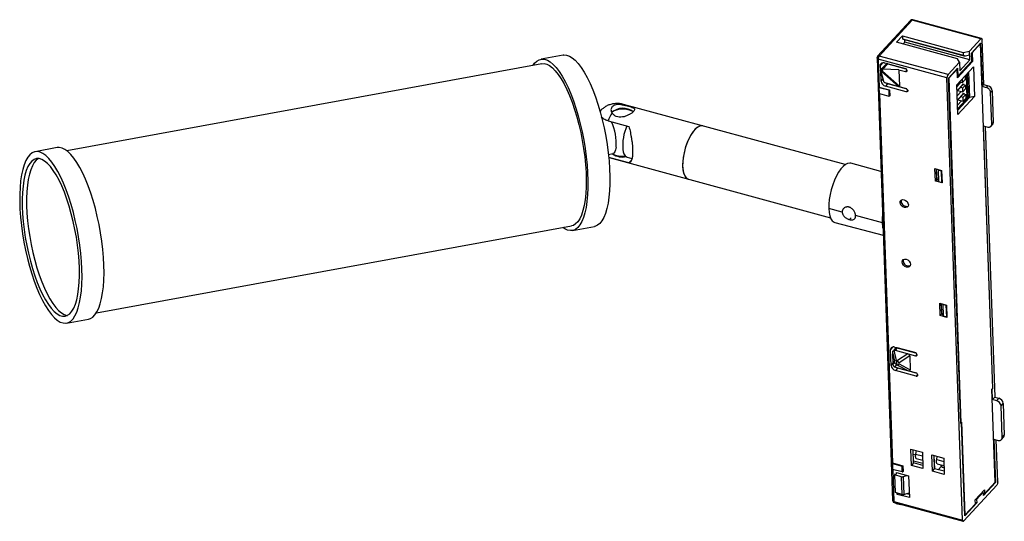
# Paper-space layout '_Trimétrica' of a CAD drawing. Header units: millimetres. Extents: x -371 to -162, y -115 to -9.
import ezdxf

# ---------------------------------------------------------------- set-up
doc = ezdxf.new("R2010")
doc.units = ezdxf.units.MM

psp = doc.layouts.new('_Trimétrica')

# ---------------------------------------------------------------- linework, layer by layer
at = {"color": 7, "linetype": 'Continuous', "lineweight": 25}
for p, q in [((-182.33, -9.02), (-189.31, -16.64)), ((-181.97, -8.94), (-188.96, -16.57)), ((-167.38, -12.91), (-181.97, -8.94)), ((-181.83, -8.88), (-181.87, -8.87)), ((-167.23, -12.84), (-181.83, -8.88)), ((-185.28, -13.63), (-184.06, -12.31)), ((-184.06, -12.31), (-171.15, -15.82)), ((-184.06, -12.31), (-184.04, -12.89)), ((-172.36, -17.14), (-185.28, -13.63)), ((-184.04, -12.89), (-171.13, -16.4)), ((-183.9, -12.99), (-184.04, -12.89)), ((-183.9, -12.99), (-170.72, -16.57)), ((-183.53, -13.62), (-183.89, -14.01)), ((-183.53, -13.62), (-183.55, -13.08)), ((-169.74, -17.37), (-183.53, -13.62)), ((-167.38, -12.91), (-169.8, -15.55)), ((-169.37, -15.94), (-167.44, -13.84)), ((-167.47, -13.95), (-169.25, -15.9)), ((-167.47, -13.95), (-167.53, -13.93)), ((-164.89, -87.14), (-167.47, -13.95)), ((-167.44, -13.84), (-167.12, -22.99)), ((-166.8, -22.64), (-167.13, -13.07)), ((-256.09, -16.38), (-260.75, -17.23)), ((-174.37, -20.53), (-188.96, -16.57)), ((-171.15, -15.82), (-169.8, -15.55)), ((-171.15, -15.82), (-171.13, -16.4)), ((-170.72, -16.57), (-171.13, -16.4)), ((-169.77, -16.38), (-170.72, -16.57)), ((-169.74, -17.37), (-169.8, -15.55)), ((-169.31, -17.65), (-169.37, -15.94)), ((-169.25, -15.9), (-169.32, -15.88)), ((-169.25, -15.9), (-169.19, -17.72)), ((-260.57, -18.21), (-361.44, -36.68)), ((-189.44, -17), (-186.13, -110.95)), ((-174.59, -21.2), (-189.18, -17.23)), ((-189.18, -17.23), (-188.97, -23.18)), ((-188.13, -17.98), (-188.69, -18.59)), ((-188.66, -19.57), (-188.69, -18.59)), ((-187.52, -18.29), (-188.6, -19.45)), ((-187.17, -18.21), (-188.21, -19.34)), ((-187.84, -18.01), (-183.41, -19.21)), ((-187.17, -18.21), (-183.29, -19.26)), ((-186.82, -18.31), (-186.82, -18.28)), ((-186.46, -18.4), (-186.46, -18.38)), ((-171.94, -17.89), (-174.37, -20.53)), ((-171.94, -17.89), (-172.36, -17.14)), ((-169.19, -17.72), (-172.36, -21.18)), ((-172.26, -20.86), (-169.31, -17.65)), ((-171.94, -17.89), (-171.88, -19.71)), ((-169.74, -17.37), (-171.88, -19.71)), ((-169.19, -17.72), (-169.34, -17.68)), ((-188.67, -19.69), (-188.67, -19.67)), ((-188.49, -19.74), (-188.67, -19.69)), ((-188.65, -19.81), (-188.04, -21.91)), ((-188.47, -19.86), (-188.65, -19.81)), ((-188.58, -21.9), (-188.65, -19.82)), ((-184.82, -23.09), (-188.47, -19.86)), ((-188.33, -19.35), (-188.31, -19.76)), ((-188.31, -19.76), (-184.68, -22.98)), ((-184.81, -19.49), (-188.21, -19.34)), ((-184.81, -19.49), (-184.68, -22.98)), ((-184.81, -19.49), (-183.39, -19.87)), ((-183.39, -19.87), (-183.07, -19.52)), ((-172.32, -19.16), (-174.24, -21.26)), ((-172.42, -19.36), (-174.22, -21.31)), ((-172.5, -22.7), (-168.96, -18.84)), ((-172.42, -19.36), (-172.48, -19.34)), ((-172.36, -21.18), (-172.42, -19.36)), ((-172.37, -20.83), (-172.26, -20.86)), ((-172.32, -19.16), (-172.26, -20.86)), ((-170.73, -20.78), (-170.71, -21.59)), ((-170.55, -20.58), (-170.37, -25.69)), ((-170.04, -25.62), (-170.23, -20.23)), ((-170.01, -19.99), (-169.82, -25.38)), ((-168.96, -18.84), (-168.74, -25.16)), ((-188.58, -21.9), (-188.17, -21.46)), ((-187.2, -22.46), (-187.66, -22.97)), ((-183.24, -24.17), (-187.66, -22.97)), ((-183.26, -23.51), (-187.51, -22.36)), ((-183.14, -23.57), (-187.2, -22.46)), ((-171.28, -115.15), (-174.59, -21.2)), ((-171.66, -94.62), (-174.24, -21.26)), ((-174.22, -21.31), (-174.24, -21.31)), ((-174.22, -21.31), (-171.64, -94.51)), ((-172.28, -29.02), (-172.5, -22.7)), ((-171.64, -22.09), (-172.49, -23.02)), ((-172.45, -24.01), (-171.06, -22.49)), ((-171.88, -22.03), (-171.26, -22.2)), ((-171.26, -22.2), (-171.29, -21.39)), ((-170.71, -21.59), (-171.26, -22.2)), ((-171.22, -23.35), (-170.67, -22.74)), ((-171.17, -22.61), (-170.67, -22.74)), ((-171.06, -22.49), (-171.06, -22.64)), ((-170.67, -22.74), (-170.64, -23.57)), ((-167.12, -22.99), (-166.8, -22.64)), ((-166.8, -22.64), (-165.91, -22.88)), ((-166.24, -23.24), (-165.91, -22.88)), ((-188.97, -23.18), (-189.02, -23.23)), ((-189.02, -23.23), (-188.97, -23.3)), ((-189.02, -23.23), (-188.97, -24.47)), ((-188.97, -23.18), (-186.76, -23.78)), ((-186.94, -23.86), (-188.97, -23.3)), ((-188.93, -24.55), (-188.97, -23.3)), ((-188.93, -24.55), (-188.97, -24.47)), ((-188.93, -24.55), (-186.9, -25.1)), ((-188.92, -24.55), (-186.16, -102.99)), ((-186.94, -23.86), (-186.8, -23.83)), ((-186.94, -23.86), (-186.9, -25.1)), ((-186.76, -25.07), (-186.9, -25.1)), ((-186.76, -23.78), (-186.8, -23.83)), ((-186.76, -25.07), (-186.8, -23.83)), ((-186.76, -23.78), (-186.71, -25.02)), ((-186.76, -25.07), (-186.71, -25.02)), ((-183.24, -24.17), (-182.92, -23.82)), ((-171.57, -24.08), (-172.42, -25)), ((-172.38, -25.99), (-170.99, -24.48)), ((-172.33, -23.87), (-171.2, -24.18)), ((-171.73, -23.22), (-171.22, -23.35)), ((-171.2, -24.18), (-171.22, -23.35)), ((-170.64, -23.57), (-171.2, -24.18)), ((-171.15, -25.34), (-170.6, -24.73)), ((-171.1, -24.59), (-170.6, -24.73)), ((-170.99, -24.48), (-170.99, -24.62)), ((-170.6, -24.73), (-170.57, -25.56)), ((-167.12, -22.99), (-166.24, -23.24)), ((-165, -23.95), (-165.32, -24.3)), ((-165.09, -31.06), (-165.32, -24.3)), ((-165, -23.95), (-164.76, -30.7)), ((-196.18, -39.64), (-243.24, -26.85)), ((-171.5, -26.06), (-172.35, -26.99)), ((-170.37, -25.69), (-172.32, -27.81)), ((-169.82, -25.38), (-172.31, -28.1)), ((-168.74, -25.16), (-172.28, -29.02)), ((-172.26, -25.86), (-171.13, -26.17)), ((-171.66, -25.2), (-171.15, -25.34)), ((-171.13, -26.17), (-171.15, -25.34)), ((-170.57, -25.56), (-171.13, -26.17)), ((-171.11, -26.79), (-171.12, -26.51)), ((-168.74, -25.16), (-169.82, -25.38)), ((-246.52, -30.34), (-242.1, -31.54)), ((-165.23, -31.49), (-164.91, -31.14)), ((-164.76, -30.7), (-165.09, -31.06)), ((-166.83, -31.41), (-165.94, -31.65)), ((-164.86, -87.2), (-166.83, -31.41)), ((-166.48, -31.5), (-164.46, -89.02)), ((-363.48, -36.03), (-368.15, -36.89)), ((-246.45, -37.49), (-245.5, -37.31)), ((-242.1, -39.26), (-246.39, -38.09)), ((-246.31, -38.14), (-199.32, -50.91)), ((-242.48, -38.04), (-241.47, -38.31)), ((-242.1, -39.26), (-241.6, -38.77)), ((-188.6, -41.07), (-195.03, -39.36)), ((-177.15, -40.49), (-175.73, -40.88)), ((-177.05, -43.14), (-177.15, -40.49)), ((-176.72, -42.77), (-176.79, -40.59)), ((-176.7, -42.78), (-176.78, -40.59)), ((-176.48, -40.75), (-176.53, -40.66)), ((-176.48, -40.75), (-175.81, -40.93)), ((-176.48, -40.75), (-176.39, -43.23)), ((-175.76, -40.87), (-175.81, -40.93)), ((-175.81, -40.93), (-175.73, -43.41)), ((-175.73, -40.88), (-175.64, -43.52)), ((-176.72, -42.77), (-177.05, -43.14)), ((-175.64, -43.52), (-177.05, -43.14)), ((-176.63, -42.8), (-176.72, -42.77)), ((-176.7, -42.67), (-176.39, -43.23)), ((-176.39, -43.23), (-175.73, -43.41)), ((-175.65, -43.32), (-175.73, -43.41)), ((-184.56, -47.67), (-184.33, -47.42)), ((-184.27, -47.13), (-184.33, -47.42)), ((-196.83, -49.72), (-199.67, -48.96)), ((-198.36, -51.93), (-188.12, -54.65)), ((-195.27, -51.31), (-194.92, -50.93)), ((-188.3, -51.98), (-193.99, -50.47)), ((-355.14, -71.11), (-254.27, -52.64)), ((-254.09, -53.63), (-249.42, -52.77)), ((-184.11, -60.33), (-183.88, -60.07)), ((-183.83, -59.78), (-183.88, -60.07)), ((-176.14, -69.07), (-174.72, -69.45)), ((-176.05, -71.71), (-176.14, -69.07)), ((-175.71, -71.35), (-175.79, -69.16)), ((-175.69, -71.35), (-175.77, -69.17)), ((-175.47, -69.29), (-175.5, -69.24)), ((-175.47, -69.29), (-174.81, -69.47)), ((-175.47, -69.29), (-175.39, -71.77)), ((-174.78, -69.43), (-174.81, -69.47)), ((-174.81, -69.47), (-174.72, -71.95)), ((-174.72, -69.45), (-174.63, -72.1)), ((-361.48, -73.28), (-356.81, -72.43)), ((-176.05, -71.71), (-175.71, -71.35)), ((-174.63, -72.1), (-176.05, -71.71)), ((-175.6, -71.38), (-175.71, -71.35)), ((-175.7, -71.2), (-175.39, -71.77)), ((-175.39, -71.77), (-174.72, -71.95)), ((-174.64, -71.86), (-174.72, -71.95)), ((-186, -78.35), (-186.57, -78.97)), ((-186.45, -82.28), (-186.57, -78.97)), ((-185.49, -78.64), (-186.03, -79.23)), ((-185.28, -81.21), (-185.79, -79.07)), ((-185.71, -78.38), (-181.29, -79.59)), ((-185.13, -78.56), (-185.6, -79.07)), ((-185.6, -79.07), (-181.26, -80.25)), ((-181.16, -79.64), (-185.13, -78.56)), ((-184.79, -78.65), (-184.79, -78.63)), ((-184.38, -78.75), (-184.37, -78.77)), ((-184.29, -78.77), (-184.29, -78.79)), ((-182.5, -79.28), (-182.5, -79.25)), ((-186.11, -79.78), (-185.72, -81.4)), ((-186.03, -81.96), (-186.11, -79.78)), ((-185.11, -81.25), (-185.28, -81.21)), ((-182.91, -79.8), (-185.11, -81.25)), ((-182.49, -80.24), (-184.75, -81.74)), ((-182.49, -80.24), (-182.39, -83.21)), ((-181.26, -80.25), (-180.95, -79.9)), ((-186.45, -82.28), (-186.04, -81.83)), ((-185.72, -81.59), (-186.03, -81.96)), ((-185.66, -82.64), (-185.25, -82.14)), ((-185.07, -82.84), (-185.53, -83.35)), ((-181.11, -84.55), (-185.53, -83.35)), ((-181.14, -83.89), (-185.47, -82.71)), ((-185.32, -81.77), (-185.22, -81.8)), ((-185.25, -82.14), (-185.07, -82.19)), ((-185.07, -82.19), (-182.78, -83.44)), ((-181.01, -83.94), (-185.07, -82.84)), ((-184.75, -81.93), (-182.39, -83.21)), ((-181.11, -84.55), (-180.79, -84.2)), ((-164.89, -87.14), (-165.05, -87.32)), ((-164.35, -107.09), (-165.05, -87.32)), ((-165, -87.35), (-165.05, -87.34)), ((-165, -87.35), (-164.86, -87.2)), ((-164.92, -89.53), (-165, -87.35)), ((-164.92, -87.18), (-164.86, -87.2)), ((-164.92, -89.53), (-164.46, -89.02)), ((-164.04, -89.77), (-164.92, -89.53)), ((-164.46, -89.02), (-163.57, -89.26)), ((-164.04, -89.77), (-163.57, -89.26)), ((-163.12, -90.84), (-162.66, -90.33)), ((-162.89, -97.6), (-163.12, -90.84)), ((-162.66, -90.33), (-162.42, -97.09)), ((-171.66, -94.62), (-171.52, -94.47)), ((-171.66, -94.5), (-171.64, -94.51)), ((-171.48, -94.33), (-171.64, -94.51)), ((-171.58, -94.45), (-171.52, -94.47)), ((-170.82, -114.23), (-171.52, -94.47)), ((-171.48, -94.33), (-170.78, -114.1)), ((-164.63, -97.96), (-164.3, -107.12)), ((-164.63, -97.96), (-163.73, -98.19)), ((-163.82, -107.02), (-164.14, -98.08)), ((-163.03, -98.03), (-162.57, -97.52)), ((-162.89, -97.6), (-162.42, -97.09)), ((-182.28, -100.04), (-179.8, -100.71)), ((-182.15, -103.51), (-182.28, -100.04)), ((-181.67, -103), (-181.77, -100.18)), ((-181.74, -101.15), (-181.28, -101.27)), ((-181.12, -100.35), (-181.25, -101.1)), ((-181.25, -101.1), (-179.77, -101.5)), ((-181.17, -102), (-181.15, -102.01)), ((-181.16, -102.01), (-179.74, -102.39)), ((-179.8, -100.71), (-179.68, -104.19)), ((-177.81, -101.25), (-175.29, -101.94)), ((-177.69, -104.73), (-177.81, -101.25)), ((-177.22, -104.21), (-177.32, -101.39)), ((-177.19, -104.28), (-177.29, -101.4)), ((-176.77, -102.25), (-176.67, -101.56)), ((-176.77, -102.25), (-175.26, -102.65)), ((-175.29, -101.94), (-175.17, -105.41)), ((-186.16, -102.99), (-186.2, -103.04)), ((-186.16, -103.12), (-186.2, -103.04)), ((-186.16, -104.28), (-186.2, -103.04)), ((-186.16, -102.99), (-183.95, -103.59)), ((-186.16, -103.12), (-184.13, -103.67)), ((-186.16, -103.12), (-186.12, -104.36)), ((-186.16, -104.28), (-186.12, -104.36)), ((-184.08, -104.91), (-186.12, -104.36)), ((-186.11, -104.36), (-185.87, -111.19)), ((-184.13, -103.67), (-183.99, -103.64)), ((-184.08, -104.91), (-184.13, -103.67)), ((-183.95, -103.59), (-183.99, -103.64)), ((-183.99, -103.64), (-183.95, -104.88)), ((-183.95, -103.59), (-183.9, -104.83)), ((-181.67, -103), (-182.15, -103.51)), ((-179.68, -104.19), (-182.15, -103.51)), ((-179.71, -103.14), (-181.69, -102.61)), ((-179.7, -103.53), (-181.67, -103)), ((-177.69, -104.73), (-177.22, -104.21)), ((-175.19, -104.76), (-177.22, -104.21)), ((-176.66, -103.16), (-175.23, -103.54)), ((-175.75, -103.67), (-176.44, -104.42)), ((-175.22, -103.97), (-175.31, -103.94)), ((-185.68, -105.52), (-185.49, -105.32)), ((-184.29, -105.91), (-185.68, -105.52)), ((-185.55, -109.28), (-185.68, -105.52)), ((-185.3, -105.04), (-182.73, -105.73)), ((-185.28, -105.37), (-185.3, -105.04)), ((-184.29, -105.91), (-184.16, -109.72)), ((-184.08, -104.91), (-183.95, -104.88)), ((-183.9, -104.83), (-183.95, -104.88)), ((-183.89, -105.9), (-183.12, -105.63)), ((-183.89, -105.9), (-183.76, -109.72)), ((-182.73, -105.73), (-182.57, -110.36)), ((-175.17, -105.41), (-177.69, -104.73)), ((-171.03, -115.31), (-164.04, -107.69)), ((-164.3, -107.12), (-166.86, -109.91)), ((-166.59, -109.53), (-164.35, -107.09)), ((-164.37, -107.1), (-164.3, -107.12)), ((-184.16, -109.72), (-185.55, -109.28)), ((-185.13, -109.67), (-185.14, -109.41)), ((-185.13, -109.67), (-184.95, -109.47)), ((-182.57, -110.36), (-185.13, -109.67)), ((-183.76, -109.72), (-182.6, -109.33)), ((-182.59, -109.71), (-183.22, -109.54)), ((-183.05, -109.48), (-182.6, -109.59)), ((-168.57, -110.83), (-166.62, -108.7)), ((-168.29, -110.73), (-168.44, -110.69)), ((-166.89, -109.21), (-168.29, -110.73)), ((-168.29, -110.73), (-168.26, -111.44)), ((-166.89, -109.21), (-167.05, -109.17)), ((-166.86, -109.91), (-166.89, -109.21)), ((-166.59, -109.53), (-166.88, -109.45)), ((-166.62, -108.7), (-166.59, -109.53)), ((-185.87, -111.19), (-171.28, -115.15)), ((-185.77, -111.42), (-171.17, -115.38)), ((-185.38, -111.59), (-184.49, -111.83)), ((-168.26, -111.44), (-170.82, -114.23)), ((-170.78, -114.1), (-168.54, -111.66)), ((-168.54, -111.66), (-168.57, -110.83)), ((-168.26, -111.44), (-168.56, -111.36)), ((-170.78, -114.1), (-170.83, -114.09))]:
    psp.add_line(p, q, dxfattribs=at)
at = {"color": 7, "linetype": 'Continuous', "lineweight": 25, "flags": 128}
for points in [[(-256.09, -16.38), (-255.93, -16.35), (-255.35, -16.39), (-254.75, -16.59), (-254.13, -16.96), (-253.5, -17.49), (-252.86, -18.19), (-252.22, -19.04), (-251.59, -20.03), (-250.97, -21.16), (-250.36, -22.41), (-249.78, -23.78), (-249.22, -25.24), (-248.7, -26.8), (-248.21, -28.43), (-247.77, -30.11), (-247.37, -31.84), (-247.02, -33.59), (-246.73, -35.35), (-246.5, -37.11), (-246.32, -38.84), (-246.2, -40.53), (-246.14, -42.16), (-246.15, -43.73), (-246.21, -45.2), (-246.34, -46.58), (-246.53, -47.85), (-246.77, -48.99), (-247.08, -50), (-247.43, -50.87), (-247.83, -51.58), (-248.28, -52.13), (-248.78, -52.52), (-249.31, -52.75), (-249.42, -52.77)], [(-262.43, -18.55), (-262.12, -18.12), (-261.65, -17.65), (-261.14, -17.35), (-260.6, -17.21), (-260.02, -17.24), (-259.42, -17.44), (-258.8, -17.81), (-258.17, -18.35), (-257.53, -19.04), (-256.89, -19.89), (-256.26, -20.88), (-255.64, -22.01), (-255.03, -23.26), (-254.45, -24.63), (-253.89, -26.1), (-253.37, -27.65), (-252.88, -29.28), (-252.44, -30.97), (-252.04, -32.69), (-251.69, -34.44), (-251.4, -36.21), (-251.16, -37.96), (-250.99, -39.69), (-250.87, -41.38), (-250.81, -43.02), (-250.82, -44.58), (-250.88, -46.06), (-251.01, -47.44), (-251.2, -48.71), (-251.44, -49.85), (-251.75, -50.86), (-252.1, -51.72), (-252.5, -52.43), (-252.95, -52.99), (-253.45, -53.38), (-253.97, -53.6), (-254.54, -53.65), (-255.12, -53.53), (-255.73, -53.25), (-256.13, -52.98)], [(-260.57, -18.21), (-260.13, -18.19), (-259.56, -18.31), (-258.96, -18.61), (-258.35, -19.07), (-257.73, -19.69), (-257.1, -20.47), (-256.48, -21.4), (-255.87, -22.47), (-255.28, -23.67), (-254.7, -24.98), (-254.15, -26.4), (-253.64, -27.91), (-253.16, -29.49), (-252.73, -31.13), (-252.34, -32.81), (-252, -34.52), (-251.71, -36.24), (-251.49, -37.95), (-251.32, -39.64), (-251.21, -41.28), (-251.17, -42.87), (-251.18, -44.38), (-251.26, -45.8), (-251.4, -47.12), (-251.6, -48.33), (-251.86, -49.4), (-252.17, -50.34), (-252.53, -51.13), (-252.95, -51.76), (-253.41, -52.23), (-253.9, -52.53), (-254.27, -52.64)], [(-188.5, -19.39), (-188.49, -19.58), (-188.49, -19.74)], [(-187.4, -22.39), (-187.37, -22.4), (-187.2, -22.46)], [(-183.26, -23.51), (-183.13, -23.57), (-183.01, -23.68), (-182.93, -23.8), (-182.9, -23.94), (-182.92, -24.06), (-182.99, -24.14), (-183.11, -24.18), (-183.24, -24.17)], [(-226.44, -31.42), (-226.71, -31.38), (-227.15, -31.48), (-227.62, -31.75), (-228.09, -32.17), (-228.57, -32.75), (-229.02, -33.46), (-229.44, -34.27), (-229.82, -35.18), (-230.14, -36.14), (-230.39, -37.12), (-230.58, -38.11), (-230.68, -39.06), (-230.7, -39.95), (-230.63, -40.76), (-230.49, -41.45), (-230.27, -42.01), (-229.98, -42.42), (-229.63, -42.66), (-229.5, -42.71)], [(-226.44, -31.42), (-226.6, -31.39), (-227.04, -31.44), (-227.5, -31.66), (-227.97, -32.05), (-228.44, -32.59), (-228.9, -33.26), (-229.33, -34.05), (-229.72, -34.93), (-230.06, -35.88), (-230.33, -36.86), (-230.53, -37.85), (-230.66, -38.81), (-230.7, -39.73), (-230.66, -40.56), (-230.53, -41.28), (-230.33, -41.88), (-230.06, -42.33), (-229.72, -42.62), (-229.5, -42.71)], [(-359.25, -53.23), (-359.62, -51.48), (-360.04, -49.78), (-360.51, -48.12), (-361.01, -46.53), (-361.55, -45.01), (-362.13, -43.59), (-362.72, -42.28), (-363.34, -41.09), (-363.97, -40.03), (-364.6, -39.11), (-365.24, -38.34), (-365.88, -37.72), (-366.5, -37.27), (-367.11, -36.98), (-367.7, -36.86), (-368.26, -36.91), (-368.79, -37.14), (-369.28, -37.53), (-369.73, -38.08), (-370.14, -38.79), (-370.49, -39.66), (-370.79, -40.67), (-371.04, -41.81), (-371.23, -43.08), (-371.36, -44.46), (-371.42, -45.93), (-371.43, -47.5), (-371.37, -49.13), (-371.25, -50.82), (-371.07, -52.55), (-370.84, -54.31), (-370.54, -56.07), (-370.2, -57.82), (-369.8, -59.55), (-369.36, -61.23), (-368.87, -62.86), (-368.35, -64.42), (-367.79, -65.88), (-367.21, -67.25), (-366.6, -68.5), (-365.98, -69.63), (-365.34, -70.62), (-364.71, -71.47), (-364.07, -72.17), (-363.44, -72.7), (-362.82, -73.07), (-362.22, -73.27), (-361.64, -73.31), (-361.1, -73.17), (-360.59, -72.86), (-360.11, -72.39), (-359.69, -71.76), (-359.31, -70.97), (-358.98, -70.03), (-358.7, -68.95), (-358.49, -67.75), (-358.33, -66.42), (-358.23, -64.99), (-358.2, -63.47), (-358.22, -61.87), (-358.31, -60.2), (-358.46, -58.49), (-358.67, -56.74), (-358.93, -54.98), (-359.25, -53.23)], [(-354.58, -52.37), (-354.95, -50.63), (-355.37, -48.92), (-355.84, -47.26), (-356.34, -45.67), (-356.89, -44.16), (-357.46, -42.74), (-358.05, -41.43), (-358.67, -40.23), (-359.3, -39.17), (-359.94, -38.25), (-360.57, -37.48), (-361.21, -36.87), (-361.84, -36.41), (-362.44, -36.13), (-363.03, -36.01), (-363.48, -36.03)], [(-244.83, -35.94), (-244.93, -36.51), (-245.08, -36.94), (-245.29, -37.21), (-245.5, -37.31)], [(-359.7, -53.38), (-360.06, -51.7), (-360.47, -50.06), (-360.92, -48.47), (-361.42, -46.94), (-361.94, -45.51), (-362.5, -44.16), (-363.08, -42.94), (-363.68, -41.83), (-364.29, -40.86), (-364.91, -40.04), (-365.52, -39.37), (-366.13, -38.87), (-366.72, -38.53), (-367.3, -38.36), (-367.85, -38.36), (-368.36, -38.53), (-368.84, -38.88), (-369.28, -39.39), (-369.68, -40.06), (-370.02, -40.88), (-370.31, -41.85), (-370.55, -42.96), (-370.72, -44.19), (-370.84, -45.53), (-370.89, -46.97), (-370.88, -48.5), (-370.81, -50.09), (-370.68, -51.73), (-370.48, -53.41), (-370.23, -55.1), (-369.93, -56.8), (-369.57, -58.47), (-369.16, -60.12), (-368.71, -61.71), (-368.21, -63.23), (-367.69, -64.67), (-367.13, -66.01), (-366.55, -67.24), (-365.95, -68.34), (-365.34, -69.31), (-364.72, -70.13), (-364.11, -70.8), (-363.5, -71.31), (-362.91, -71.65), (-362.33, -71.82), (-361.78, -71.81), (-361.27, -71.64), (-360.79, -71.3), (-360.34, -70.79), (-359.95, -70.12), (-359.61, -69.29), (-359.32, -68.32), (-359.08, -67.22), (-358.91, -65.99), (-358.79, -64.64), (-358.74, -63.2), (-358.75, -61.68), (-358.82, -60.09), (-358.95, -58.44), (-359.14, -56.77), (-359.4, -55.07), (-359.7, -53.38)], [(-367.4, -38.35), (-367.43, -38.36), (-367.91, -38.7), (-368.35, -39.21), (-368.74, -39.88), (-369.09, -40.71), (-369.38, -41.68), (-369.61, -42.79), (-369.79, -44.02), (-369.9, -45.36), (-369.96, -46.8), (-369.95, -48.33), (-369.88, -49.92), (-369.74, -51.56), (-369.55, -53.24), (-369.3, -54.93), (-368.99, -56.63), (-368.63, -58.3), (-368.22, -59.95), (-367.77, -61.54), (-367.28, -63.06), (-366.75, -64.5), (-366.19, -65.84), (-365.61, -67.07), (-365.02, -68.17), (-364.41, -69.14), (-363.79, -69.96), (-363.18, -70.63), (-362.57, -71.14), (-361.97, -71.47), (-361.4, -71.65), (-361.3, -71.66)], [(-246.38, -38.12), (-246.33, -38.13), (-246.31, -38.14)], [(-195.03, -39.36), (-195.22, -39.33), (-195.67, -39.39), (-196.15, -39.62), (-196.64, -40.01), (-197.13, -40.56), (-197.61, -41.25), (-198.06, -42.05), (-198.48, -42.96), (-198.85, -43.94), (-199.16, -44.96), (-199.4, -46), (-199.57, -47.04), (-199.66, -48.03), (-199.67, -48.96)], [(-184.56, -47.67), (-184.5, -47.37), (-184.32, -47.16), (-184.04, -47.06), (-183.7, -47.08), (-183.36, -47.24), (-183.07, -47.5), (-182.87, -47.82), (-182.79, -48.15)], [(-182.79, -48.15), (-182.85, -48.45), (-183.03, -48.67), (-183.31, -48.77), (-183.64, -48.74), (-183.99, -48.58), (-184.28, -48.33), (-184.48, -48.01), (-184.56, -47.67)], [(-199.67, -48.96), (-199.6, -49.8), (-199.45, -50.53), (-199.22, -51.12), (-198.93, -51.56), (-198.57, -51.85), (-198.36, -51.93)], [(-188.3, -51.98), (-188.29, -51.05), (-188.26, -50.62)], [(-188.17, -53.15), (-188.23, -52.82), (-188.3, -51.98)], [(-356.81, -72.43), (-356.43, -72.31), (-355.92, -72.01), (-355.45, -71.54), (-355.02, -70.9), (-354.64, -70.11), (-354.31, -69.17), (-354.04, -68.1), (-353.82, -66.89), (-353.66, -65.57), (-353.56, -64.14), (-353.53, -62.61), (-353.55, -61.01), (-353.64, -59.35), (-353.79, -57.63), (-354, -55.89), (-354.26, -54.13), (-354.58, -52.37)], [(-184.11, -60.33), (-184.06, -60.03), (-183.87, -59.81), (-183.59, -59.71), (-183.26, -59.74), (-182.92, -59.89), (-182.62, -60.15), (-182.42, -60.47), (-182.34, -60.81)], [(-182.34, -60.81), (-182.4, -61.1), (-182.58, -61.32), (-182.86, -61.42), (-183.2, -61.39), (-183.54, -61.24), (-183.83, -60.98), (-184.03, -60.66), (-184.11, -60.33)], [(-171.28, -115.15), (-171.27, -115.23), (-171.25, -115.29), (-171.23, -115.34), (-171.2, -115.37), (-171.16, -115.38), (-171.12, -115.38), (-171.07, -115.35), (-171.03, -115.31)]]:
    psp.add_lwpolyline(points, dxfattribs=at)
at = {"color": 7, "linetype": 'Continuous', "lineweight": 25}
for centre, radius, start, end in [((-181.96, -9.36), 0.5, 74.7695, 137.4733), ((-181.95, -9.08), 0.223, 67.8748, 88.2799), ((-188.95, -16.98), 0.5, 137.4316, 182.0177), ((-188.85, -16.97), 0.517, 126.269, 162.6189), ((-188.13, -17.21), 1.05, 142.3315, 181.4499), ((-189.24, -16.98), 0.205, 184.725, 237.2492), ((-188.79, -17), 0.578, 161.8142, 195.4884), ((-189.05, -16.74), 0.508, 234.2067, 255.8926), ((-188.31, -19.17), 0.638, 254.2331, 259.39), ((-188.67, -19.36), 0.537, 292.1267, 304.4274), ((-188.3, -19.11), 0.698, 259.3805, 264.3287), ((-188.88, -19.03), 0.923, 303.7439, 307.9308), ((-183.55, -19.69), 0.499, 6.3056, 74.8117), ((-183.29, -19.65), 0.246, 246.9161, 1.9812), ((-173.54, -21.17), 1.05, 142.3315, 181.4499), ((-187.33, -21.77), 1.25, 186.3056, 254.8117), ((-166.24, -24.08), 1.25, 6.3056, 74.8117), ((-243.5, -27.89), 1.08, 75.8307, 108.9905), ((-236.17, -34.41), 11.12, 148.9148, 158.5061), ((-243.39, -31.16), 3.51, 50.9031, 132.6739), ((-243.42, -32.86), 5, 64.5272, 115.4728), ((-255.63, -35.1), 10.83, 355.5333, 24.8952), ((-165.35, -30.75), 0.593, 318.4922, 4.1315), ((-233.05, -35.64), 10.38, 156.0118, 184.4898), ((-243.42, -32.86), 5, 243.5039, 276.5981), ((-243.46, -34.34), 3.69, 235.2752, 282.1781), ((-241.67, -36.51), 1.73, 178.1095, 242.0962), ((-183.2, -47.37), 1.13, 182.1877, 288.6124), ((-182.75, -60.03), 1.13, 182.1877, 288.6124), ((-185.95, -78.95), 0.615, 66.9161, 181.9812), ((-185.25, -78.89), 0.349, 70.8746, 133.2959), ((-184.98, -82.52), 1.35, 103.0442, 123.6907), ((-183.02, -80.12), 2.37, 208.4458, 223.0015), ((-181.42, -80.07), 0.499, 6.3056, 74.8117), ((-181.17, -80.02), 0.246, 246.9161, 1.9812), ((-185.21, -82.14), 1.25, 186.3056, 254.8117), ((-184.91, -81.39), 0.828, 193.9386, 246.2311), ((-184.76, -81.72), 1.16, 244.1571, 254.6441), ((-185.35, -81.52), 0.728, 292.2175, 325.5113), ((-181.27, -84.37), 0.499, 6.3056, 74.8117), ((-181.02, -84.32), 0.246, 246.9161, 1.9812), ((-164.36, -90.98), 1.25, 6.3056, 74.8117), ((-163.9, -90.47), 1.25, 6.3056, 74.8117), ((-163.5, -97.62), 0.612, 248.0728, 2.1731), ((-163.01, -97.13), 0.593, 318.5104, 4.1133), ((-175.03, -102.94), 1.04, 201.6926, 254.3188), ((-185.64, -110.93), 0.5, 182.0177, 254.7955), ((-185.84, -110.89), 0.304, 192.5068, 264.3918), ((-185.84, -111.14), 0.206, 226.7521, 272.1484), ((-185.44, -111.19), 0.426, 180.218, 202.0392), ((-185.73, -111.31), 0.113, 198.9148, 251.3619)]:
    psp.add_arc(centre, radius, start, end, dxfattribs=at)
for points, knots in [([(-181.97, -8.94), (-182.03, -8.94), (-182.14, -8.92), (-182.27, -8.96), (-182.31, -9.01), (-182.32, -9.03)], [0, 0, 0, 0, 0.412731, 0.825462, 1, 1, 1, 1]), ([(-167.38, -12.91), (-167.32, -12.84), (-167.26, -12.82), (-167.17, -12.88), (-167.14, -12.96), (-167.13, -13.07)], [0, 0, 0, 0, 0.5, 0.5, 1, 1, 1, 1]), ([(-189.16, -16.56), (-189.19, -16.57), (-189.25, -16.58), (-189.29, -16.63), (-189.31, -16.64)], [0, 0, 0, 0, 0.566983, 1, 1, 1, 1]), ([(-188.96, -16.57), (-189, -16.56), (-189.03, -16.55), (-189.08, -16.55), (-189.1, -16.55), (-189.12, -16.55), (-189.13, -16.55), (-189.14, -16.55), (-189.15, -16.55), (-189.16, -16.56)], [0, 0, 0, 0, 0.5, 0.5, 0.75, 0.75, 0.875, 0.875, 1, 1, 1, 1]), ([(-188.69, -18.59), (-188.69, -18.57), (-188.69, -18.52), (-188.68, -18.44), (-188.67, -18.37), (-188.63, -18.28), (-188.57, -18.18), (-188.46, -18.08), (-188.32, -18.01), (-188.17, -17.97), (-188, -17.97), (-187.89, -18), (-187.84, -18.01)], [0, 0, 0, 0, 0.0600993, 0.1198084, 0.179664, 0.2401991, 0.369538, 0.5001206, 0.62939, 0.7600424, 0.879663, 1, 1, 1, 1]), ([(-187.17, -18.21), (-187.23, -18.2), (-187.34, -18.18), (-187.47, -18.22), (-187.51, -18.28), (-187.52, -18.29)], [0, 0, 0, 0, 0.412731, 0.825462, 1, 1, 1, 1]), ([(-188.5, -19.39), (-188.51, -19.39), (-188.54, -19.41), (-188.57, -19.43), (-188.6, -19.46), (-188.64, -19.51), (-188.67, -19.58), (-188.67, -19.64), (-188.67, -19.67)], [0, 0, 0, 0, 0.1237575, 0.2472582, 0.3722075, 0.5002527, 0.7473612, 1, 1, 1, 1]), ([(-188.5, -19.39), (-188.49, -19.38), (-188.46, -19.37), (-188.42, -19.36), (-188.37, -19.35), (-188.34, -19.35), (-188.33, -19.35)], [0, 0, 0, 0, 0.268567, 0.523491, 0.7666, 1, 1, 1, 1]), ([(-187.51, -22.36), (-187.56, -22.34), (-187.62, -22.32), (-187.74, -22.26), (-187.8, -22.22), (-187.9, -22.13), (-187.95, -22.08), (-188.01, -21.99), (-188.03, -21.95), (-188.04, -21.91)], [0, 0, 0, 0, 0.25, 0.25, 0.5, 0.5, 0.75, 0.75, 1, 1, 1, 1]), ([(-165.32, -24.3), (-165.33, -24.28), (-165.33, -24.22), (-165.34, -24.14), (-165.37, -24.06), (-165.41, -23.95), (-165.48, -23.81), (-165.6, -23.64), (-165.74, -23.5), (-165.9, -23.38), (-166.07, -23.29), (-166.18, -23.25), (-166.24, -23.24)], [0, 0, 0, 0, 0.0600993, 0.1198084, 0.179664, 0.2401991, 0.369538, 0.5001206, 0.62939, 0.7600424, 0.879663, 1, 1, 1, 1]), ([(-243.24, -26.87), (-243.38, -26.83), (-243.81, -26.7), (-244.53, -26.65), (-245.36, -26.7), (-246.15, -26.89), (-246.78, -27.13), (-247.12, -27.34), (-247.24, -27.42)], [0, 0, 0, 0, 0.107074, 0.31654, 0.516896, 0.709721, 0.896306, 1, 1, 1, 1]), ([(-243.85, -26.88), (-244.04, -26.86), (-244.22, -26.85), (-244.56, -26.88), (-244.73, -26.9), (-245.04, -26.98), (-245.18, -27.03), (-245.43, -27.16), (-245.54, -27.24), (-245.71, -27.41), (-245.79, -27.51), (-245.88, -27.72), (-245.91, -27.83), (-245.92, -28.06), (-245.9, -28.18), (-245.83, -28.42), (-245.77, -28.55), (-245.69, -28.67)], [0, 0, 0, 0, 0.125, 0.125, 0.25, 0.25, 0.375, 0.375, 0.5, 0.5, 0.625, 0.625, 0.75, 0.75, 0.875, 0.875, 1, 1, 1, 1]), ([(-243.85, -26.88), (-243.62, -26.9), (-243.4, -26.93), (-243.05, -27), (-242.93, -27.02), (-242.71, -27.08), (-242.59, -27.1), (-242.38, -27.16), (-242.27, -27.19), (-242.07, -27.24), (-241.97, -27.27), (-241.69, -27.36), (-241.53, -27.42), (-241.26, -27.54), (-241.15, -27.6), (-241.03, -27.7), (-241, -27.73), (-240.95, -27.81), (-240.93, -27.84), (-240.91, -27.96), (-240.92, -28.05), (-241.01, -28.24), (-241.09, -28.34), (-241.26, -28.5), (-241.32, -28.56), (-241.46, -28.67), (-241.53, -28.72), (-241.69, -28.83), (-241.78, -28.89), (-241.97, -28.99), (-242.06, -29.04), (-242.36, -29.19), (-242.58, -29.28), (-243.02, -29.43), (-243.25, -29.49), (-243.71, -29.55), (-243.94, -29.56), (-244.39, -29.52), (-244.6, -29.47), (-245.2, -29.24), (-245.5, -28.98), (-245.69, -28.67)], [0, 0, 0, 0, 0.0625, 0.0625, 0.09375, 0.09375, 0.125, 0.125, 0.15625, 0.15625, 0.1875, 0.1875, 0.25, 0.25, 0.3125, 0.3125, 0.34375, 0.34375, 0.375, 0.375, 0.4375, 0.4375, 0.5, 0.5, 0.53125, 0.53125, 0.5625, 0.5625, 0.59375, 0.59375, 0.625, 0.625, 0.6875, 0.6875, 0.75, 0.75, 0.8125, 0.8125, 0.875, 0.875, 1, 1, 1, 1]), ([(-248.19, -28.53), (-248.17, -28.41), (-248.12, -28.17), (-247.8, -27.78), (-247.42, -27.55), (-247.22, -27.42)], [0, 0, 0, 0, 0.274626, 0.601167, 1, 1, 1, 1]), ([(-246.52, -30.34), (-246.61, -30.31), (-247.02, -30.19), (-247.58, -29.93), (-247.84, -29.64), (-247.94, -29.52)], [0, 0, 0, 0, 0.152948, 0.645856, 1, 1, 1, 1]), ([(-165.94, -31.65), (-165.91, -31.65), (-165.86, -31.67), (-165.78, -31.68), (-165.7, -31.68), (-165.59, -31.68), (-165.46, -31.65), (-165.32, -31.58), (-165.21, -31.48), (-165.13, -31.35), (-165.09, -31.21), (-165.09, -31.11), (-165.09, -31.06)], [0, 0, 0, 0, 0.060099, 0.119808, 0.179664, 0.240199, 0.369538, 0.500121, 0.62939, 0.760042, 0.879663, 1, 1, 1, 1]), ([(-242.1, -31.54), (-241.99, -31.95), (-241.89, -32.37), (-241.76, -33.03), (-241.71, -33.25), (-241.63, -33.71), (-241.59, -33.94), (-241.51, -34.4), (-241.48, -34.63), (-241.42, -35.09), (-241.4, -35.32), (-241.33, -36), (-241.31, -36.43), (-241.31, -37.04), (-241.32, -37.23), (-241.34, -37.58), (-241.35, -37.75), (-241.4, -38.06), (-241.42, -38.2), (-241.48, -38.45), (-241.51, -38.56), (-241.59, -38.76), (-241.63, -38.85), (-241.71, -38.99), (-241.75, -39.05), (-241.89, -39.2), (-241.99, -39.25), (-242.1, -39.26)], [0, 0, 0, 0, 0.125, 0.125, 0.1875, 0.1875, 0.25, 0.25, 0.3125, 0.3125, 0.375, 0.375, 0.5, 0.5, 0.5625, 0.5625, 0.625, 0.625, 0.6875, 0.6875, 0.75, 0.75, 0.8125, 0.8125, 0.875, 0.875, 1, 1, 1, 1]), ([(-195.36, -48.67), (-195.4, -48.66), (-195.47, -48.64), (-195.58, -48.63), (-195.69, -48.62), (-195.8, -48.62), (-195.95, -48.64), (-196.16, -48.7), (-196.41, -48.83), (-196.6, -49.02), (-196.72, -49.21), (-196.79, -49.38), (-196.83, -49.55), (-196.83, -49.66), (-196.83, -49.72)], [0, 0, 0, 0, 0.047646, 0.096461, 0.146464, 0.197669, 0.250092, 0.353998, 0.499897, 0.643883, 0.749728, 0.8362, 0.919601, 1, 1, 1, 1]), ([(-196.83, -49.72), (-196.83, -49.75), (-196.82, -49.82), (-196.8, -49.92), (-196.78, -50.02), (-196.74, -50.13), (-196.67, -50.27), (-196.55, -50.48), (-196.34, -50.72), (-196.09, -50.93), (-195.85, -51.08), (-195.64, -51.18), (-195.45, -51.26), (-195.33, -51.3), (-195.27, -51.31)], [0, 0, 0, 0, 0.047877, 0.096828, 0.14687, 0.198019, 0.250288, 0.356141, 0.500181, 0.646068, 0.749997, 0.836643, 0.919953, 1, 1, 1, 1]), ([(-193.99, -50.47), (-193.99, -50.44), (-193.99, -50.37), (-194.01, -50.26), (-194.03, -50.15), (-194.06, -50.04), (-194.11, -49.88), (-194.21, -49.65), (-194.38, -49.37), (-194.6, -49.11), (-194.81, -48.93), (-195, -48.81), (-195.18, -48.72), (-195.3, -48.69), (-195.36, -48.67)], [0, 0, 0, 0, 0.047848, 0.096769, 0.146778, 0.197892, 0.250123, 0.356051, 0.500195, 0.646135, 0.750109, 0.836713, 0.919986, 1, 1, 1, 1]), ([(-195.27, -51.31), (-195.23, -51.32), (-195.16, -51.34), (-195.05, -51.36), (-194.95, -51.37), (-194.84, -51.38), (-194.71, -51.37), (-194.52, -51.34), (-194.31, -51.26), (-194.16, -51.11), (-194.06, -50.95), (-194.01, -50.79), (-193.99, -50.64), (-193.99, -50.53), (-193.99, -50.47)], [0, 0, 0, 0, 0.047721, 0.096619, 0.14671, 0.19801, 0.250534, 0.354388, 0.500472, 0.644278, 0.750154, 0.836468, 0.919727, 1, 1, 1, 1]), ([(-186.09, -79.44), (-186.09, -79.42), (-186.09, -79.38), (-186.07, -79.33), (-186.05, -79.26), (-186, -79.19), (-185.91, -79.11), (-185.83, -79.08), (-185.79, -79.07)], [0, 0, 0, 0, 0.089794, 0.203022, 0.339717, 0.499885, 0.748124, 1, 1, 1, 1]), ([(-186.11, -79.78), (-186.11, -79.75), (-186.11, -79.7), (-186.11, -79.62), (-186.1, -79.53), (-186.1, -79.47), (-186.09, -79.44)], [0, 0, 0, 0, 0.23568, 0.480277, 0.734762, 1, 1, 1, 1]), ([(-185.28, -81.21), (-185.29, -81.24), (-185.29, -81.31), (-185.3, -81.41), (-185.31, -81.51), (-185.32, -81.6), (-185.32, -81.69), (-185.32, -81.75), (-185.32, -81.77)], [0, 0, 0, 0, 0.171638, 0.341211, 0.508775, 0.674387, 0.838108, 1, 1, 1, 1]), ([(-185.22, -81.8), (-185.23, -81.77), (-185.23, -81.72), (-185.22, -81.63), (-185.2, -81.54), (-185.18, -81.44), (-185.15, -81.35), (-185.12, -81.29), (-185.11, -81.25)], [0, 0, 0, 0, 0.161222, 0.324381, 0.489665, 0.657249, 0.827306, 1, 1, 1, 1]), ([(-182.49, -80.24), (-182.49, -80.14), (-182.53, -80.05), (-182.68, -79.89), (-182.78, -79.83), (-182.91, -79.8)], [0, 0, 0, 0, 0.5, 0.5, 1, 1, 1, 1]), ([(-186, -82.25), (-186, -82.2), (-186.02, -82.11), (-186.03, -82.01), (-186.03, -81.96)], [0, 0, 0, 0, 0.519737, 1, 1, 1, 1]), ([(-186, -82.25), (-185.99, -82.27), (-185.98, -82.3), (-185.96, -82.36), (-185.93, -82.41), (-185.88, -82.48), (-185.79, -82.57), (-185.71, -82.62), (-185.66, -82.64)], [0, 0, 0, 0, 0.123725, 0.246193, 0.369642, 0.496258, 0.742641, 1, 1, 1, 1]), ([(-185.32, -81.77), (-185.31, -81.8), (-185.31, -81.85), (-185.3, -81.93), (-185.3, -81.99), (-185.28, -82.05), (-185.27, -82.1), (-185.25, -82.13), (-185.25, -82.14)], [0, 0, 0, 0, 0.1619619, 0.325725, 0.4913514, 0.658901, 0.8284319, 1, 1, 1, 1]), ([(-185.07, -82.19), (-185.09, -82.18), (-185.12, -82.14), (-185.15, -82.09), (-185.18, -82.02), (-185.21, -81.95), (-185.22, -81.88), (-185.22, -81.82), (-185.22, -81.8)], [0, 0, 0, 0, 0.172485, 0.342417, 0.50996, 0.675285, 0.83857, 1, 1, 1, 1]), ([(-184.75, -81.74), (-184.8, -81.77), (-184.82, -81.8), (-184.82, -81.85), (-184.82, -81.86), (-184.81, -81.87), (-184.8, -81.88), (-184.79, -81.91), (-184.77, -81.92), (-184.75, -81.93)], [0, 0, 0, 0, 0.5, 0.5, 0.625, 0.625, 0.75, 0.75, 1, 1, 1, 1]), ([(-182.78, -83.44), (-182.65, -83.47), (-182.55, -83.47), (-182.41, -83.39), (-182.38, -83.32), (-182.39, -83.21)], [0, 0, 0, 0, 0.5, 0.5, 1, 1, 1, 1]), ([(-181.28, -101.29), (-181.31, -101.46), (-181.32, -101.63), (-181.28, -101.88), (-181.23, -101.97), (-181.17, -102)], [0, 0, 0, 0, 0.5, 0.5, 1, 1, 1, 1]), ([(-176.65, -103.16), (-176.66, -103.16), (-176.69, -103.15), (-176.71, -103.11), (-176.73, -103.08)], [0, 0, 0, 0, 0.313859, 1, 1, 1, 1]), ([(-184.29, -105.91), (-184.23, -105.93), (-184.16, -105.94), (-184.02, -105.93), (-183.95, -105.92), (-183.89, -105.9)], [0, 0, 0, 0, 0.5, 0.5, 1, 1, 1, 1]), ([(-163.82, -107.02), (-163.82, -107.13), (-163.84, -107.27), (-163.92, -107.51), (-163.98, -107.62), (-164.04, -107.69)], [0, 0, 0, 0, 0.5, 0.5, 1, 1, 1, 1]), ([(-183.76, -109.72), (-183.81, -109.74), (-183.88, -109.75), (-184.03, -109.75), (-184.1, -109.74), (-184.16, -109.72)], [0, 0, 0, 0, 0.5, 0.5, 1, 1, 1, 1]), ([(-185.37, -111.57), (-185.39, -111.57), (-185.44, -111.58), (-185.46, -111.53), (-185.48, -111.49)], [0, 0, 0, 0, 0.407892, 1, 1, 1, 1]), ([(-184.35, -111.8), (-184.36, -111.81), (-184.43, -111.86), (-184.53, -111.85), (-184.58, -111.76), (-184.59, -111.74)], [0, 0, 0, 0, 0.105604, 0.716145, 1, 1, 1, 1])]:
    psp.add_open_spline(points, degree=3, knots=knots, dxfattribs=at)
for points in [[(-181.87, -8.87), (-181.9, -8.88), (-181.94, -8.91), (-181.97, -8.94)], [(-188.65, -19.81), (-188.66, -19.79), (-188.67, -19.75), (-188.67, -19.71), (-188.67, -19.69)], [(-188.49, -19.74), (-188.43, -19.75), (-188.37, -19.76), (-188.31, -19.76)], [(-188.48, -19.78), (-188.48, -19.77), (-188.49, -19.75), (-188.49, -19.74)], [(-188.47, -19.86), (-188.47, -19.83), (-188.48, -19.81), (-188.48, -19.78)], [(-188.33, -19.35), (-188.29, -19.34), (-188.25, -19.34), (-188.21, -19.34)], [(-184.82, -23.09), (-184.73, -23.11), (-184.68, -23.07), (-184.68, -22.98)], [(-185.79, -79.07), (-185.72, -79.05), (-185.66, -79.05), (-185.6, -79.07)], [(-185.72, -81.59), (-185.7, -81.56), (-185.7, -81.49), (-185.72, -81.4)], [(-185.47, -82.71), (-185.53, -82.69), (-185.6, -82.67), (-185.66, -82.64)], [(-181.25, -101.1), (-181.26, -101.16), (-181.27, -101.22), (-181.28, -101.29)], [(-176.8, -102.67), (-176.8, -102.54), (-176.79, -102.39), (-176.77, -102.25)], [(-176.73, -103.08), (-176.78, -103), (-176.8, -102.85), (-176.8, -102.67)]]:
    psp.add_open_spline(points, degree=3, dxfattribs=at)

doc.saveas('drawing.dxf')
